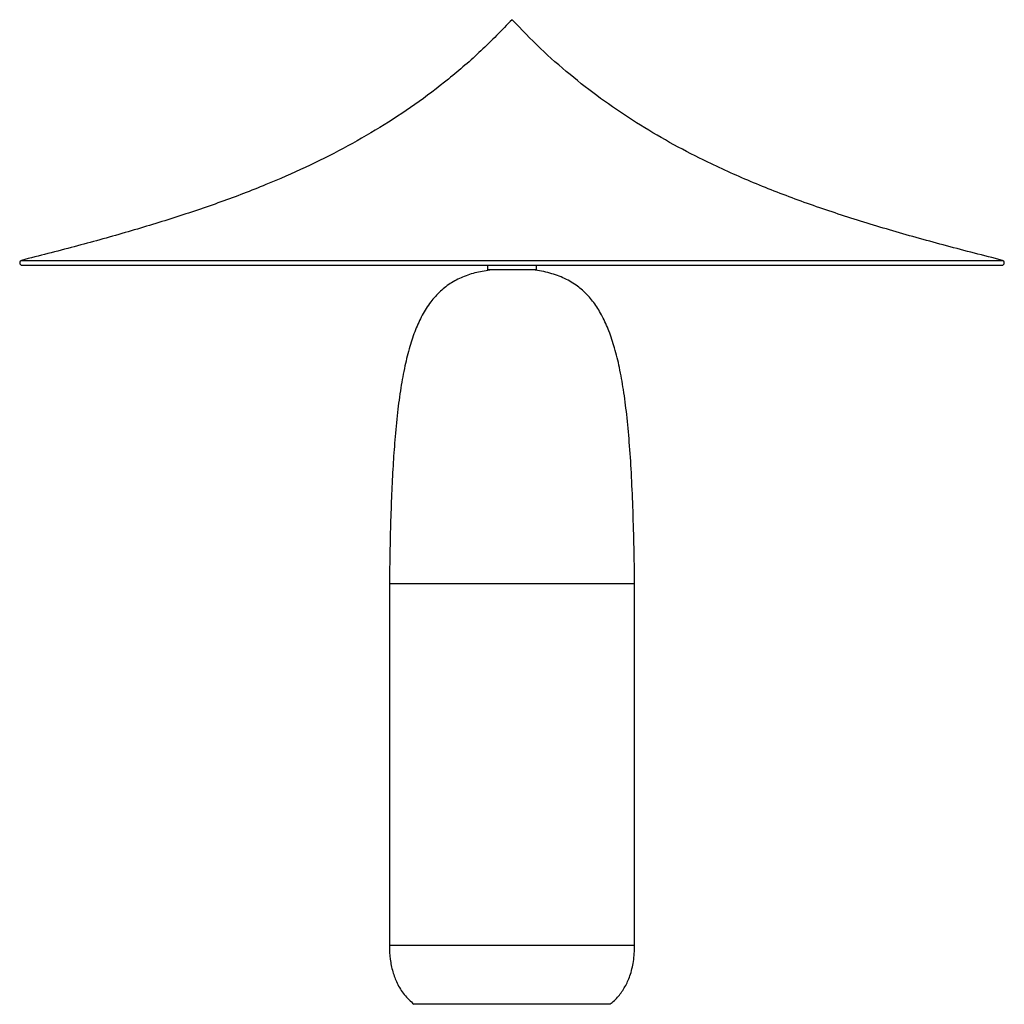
# Model space of a CAD drawing. Header units: millimetres. Extents: x -201 to 201, y 0 to 402.
import ezdxf

# ---------------------------------------------------------------- set-up
doc = ezdxf.new("R2010")
doc.units = ezdxf.units.MM

msp = doc.modelspace()

# ---------------------------------------------------------------- linework, layer by layer
at = {"color": 8, "linetype": 'Continuous', "lineweight": 25}
for p, q in [((-200, 303.47), (200, 303.47)), ((50, 171.45), (-50, 171.45)), ((50, 24), (-50, 24))]:
    msp.add_line(p, q, dxfattribs=at)
at = {"color": 7, "linetype": 'Continuous', "lineweight": 25}
for p, q in [((-199.76, 301.5), (199.76, 301.5)), ((-10, 301.5), (-10, 299.63)), ((10, 299.63), (10, 301.5)), ((10, 299.63), (-10, 299.63)), ((-50, 171.45), (-50, 24)), ((50, 24), (50, 171.45)), ((40, 0), (-40, 0))]:
    msp.add_line(p, q, dxfattribs=at)
for centre, start, end in [((-199.76, 302.5), 104.1379, 270), ((199.76, 302.5), 270, 75.8621)]:
    msp.add_arc(centre, 1, start, end, dxfattribs=at)
for points, knots in [([(0, 401.63), (-4.16, 397.33), (-12.39, 388.84), (-25.7, 377.34), (-39.5, 366.9), (-53.86, 357.47), (-68.79, 348.94), (-84.3, 341.22), (-100.96, 333.95), (-118.84, 327.11), (-138.02, 320.65), (-157.97, 314.63), (-178.7, 308.9), (-192.82, 305.3), (-200, 303.47)], [0, 0, 0, 0, 0.079332, 0.156755, 0.232985, 0.308688, 0.384474, 0.460886, 0.5384, 0.625424, 0.714738, 0.806729, 0.901723, 1, 1, 1, 1]), ([(200, 303.47), (192.39, 305.41), (177.45, 309.23), (155.53, 315.32), (134.49, 321.76), (114.32, 328.74), (94.99, 336.4), (77.77, 344.33), (62.51, 352.42), (49.03, 360.53), (36.02, 369.43), (23.49, 379.2), (11.36, 389.87), (3.82, 397.68), (0, 401.63)], [0, 0, 0, 0, 0.104124, 0.204573, 0.301687, 0.395863, 0.487581, 0.57742, 0.647142, 0.71652, 0.785992, 0.856043, 0.927194, 1, 1, 1, 1]), ([(-7.51, 299.63), (-9.57, 299.37), (-13.64, 298.85), (-19.43, 297.1), (-24.69, 294.51), (-29.34, 290.97), (-33.38, 286.46), (-36.74, 281.11), (-39.53, 274.97), (-41.85, 268.04), (-43.82, 260.12), (-45.45, 251.15), (-46.79, 241.07), (-47.8, 230.46), (-48.56, 219.37), (-49.13, 207.87), (-49.56, 195.42), (-49.84, 183.18), (-49.94, 175.07), (-49.99, 171.45)], [0, 0, 0, 0, 0.042246, 0.08335, 0.122451, 0.161231, 0.201529, 0.245129, 0.289328, 0.338592, 0.39373, 0.455413, 0.524206, 0.600606, 0.672483, 0.750535, 0.835006, 0.926132, 1, 1, 1, 1]), ([(49.99, 171.45), (49.98, 172.37), (49.93, 177.87), (49.73, 188.4), (49.34, 202.59), (48.74, 216.39), (47.93, 228.92), (46.88, 240.24), (45.57, 250.4), (43.96, 259.46), (42.02, 267.46), (39.72, 274.46), (37.04, 280.52), (33.92, 285.68), (30.33, 289.98), (26, 293.66), (20.75, 296.61), (14.5, 298.61), (10.04, 299.51), (7.67, 299.63), (7.64, 299.63)], [0, 0, 0, 0, 0.018779, 0.112058, 0.214611, 0.308281, 0.393452, 0.470533, 0.539965, 0.602238, 0.657914, 0.707653, 0.752254, 0.79269, 0.830132, 0.865927, 0.907918, 0.951802, 0.999385, 1, 1, 1, 1]), ([(-50, 24), (-49.94, 22.13), (-49.82, 18.52), (-48.76, 13.35), (-46.92, 8.43), (-44.13, 3.78), (-41.37, 1.26), (-40, 0)], [0, 0, 0, 0, 0.20846, 0.402454, 0.58544, 0.792928, 1, 1, 1, 1]), ([(40, 0), (41.18, 1.06), (43.53, 3.17), (46.22, 7.15), (48.35, 11.91), (49.75, 17.6), (49.92, 21.81), (50, 24)], [0, 0, 0, 0, 0.17599, 0.351272, 0.531335, 0.756012, 1, 1, 1, 1])]:
    msp.add_open_spline(points, degree=3, knots=knots, dxfattribs=at)

doc.saveas('drawing.dxf')
